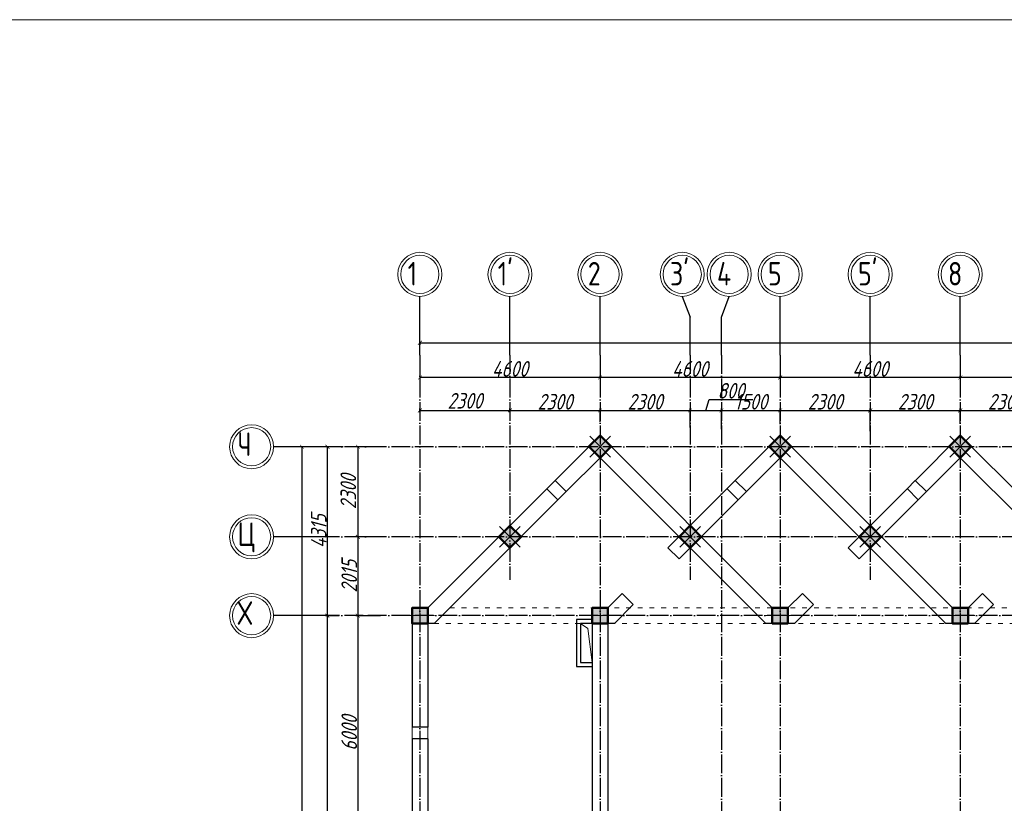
# Model space of a CAD drawing. Extents: x -4445 to 1909585, y 1860 to 289234.
# Tile 18 of 110: x 185218 to 210365, y 248597 to 268614. Entities that reach past the tile are written whole.
import ezdxf

# ---------------------------------------------------------------- set-up
doc = ezdxf.new("R2010")
doc.units = 0
doc.header["$LTSCALE"] = 0.5
doc.header["$MEASUREMENT"] = 0
doc.header["$PDMODE"] = 34
doc.header["$PDSIZE"] = 3
doc.linetypes.add('ACAD_ISO03W100', pattern=[30, 12, -18])
doc.linetypes.add('ACAD_ISO04W100', pattern=[30, 24, -3, 0, -3])
doc.layers.get('0').update_dxf_attribs({"linetype": 'CONTINUOUS', "lineweight": 18})
doc.layers.get('DEFPOINTS').update_dxf_attribs({"color": 2, "linetype": 'CONTINUOUS', "lineweight": 13})
doc.layers.add('kolonn', color=7, linetype='CONTINUOUS')
doc.layers.add('os', color=3, linetype='CONTINUOUS')
doc.styles.get("Standard").update_dxf_attribs({"font": 'spds.shx', "oblique": 15})
doc.dimstyles.new('ISO-25', dxfattribs={"dimtxt": 400, "dimasz": 100, "dimexe": 50, "dimexo": 50, "dimgap": 20, "dimtad": 1, "dimdec": 0, "dimtxsty": 'Standard', "dimblk": 'ARCHTICK', "dimcen": 20, "dimclrd": 1, "dimclre": 1, "dimadec": 0, "dimazin": 0, "dimtfac": 1, "dimtdec": 0, "dimtmove": 0, "dimatfit": 3, "dimldrblk": 'ARCHTICK', "dimfxl": 1, "dimarcsym": 0})

# ---------------------------------------------------------------- blocks, each defined once
blk = doc.blocks.new('_ArchTick')
at = {"color": 0, "linetype": 'ByBlock', "const_width": 0.15}
blk.add_lwpolyline([(-0.5, -0.5), (0.5, 0.5)], dxfattribs=at)
blk = doc.blocks.new('*D2926')
at = {"color": 1, "lineweight": -2, "transparency": 16777216}
for p, q in [((194159, 257705), (193805, 257705)), ((193855, 257705), (193855, 255405)), ((194159, 255405), (193805, 255405))]:
    blk.add_line(p, q, dxfattribs=at)
at = {"layer": 'DEFPOINTS', "color": 0, "transparency": 16777216}
for p in [(194209, 257705), (193855, 255405), (194209, 255405)]:
    blk.add_point(p, dxfattribs=at)
at = {"color": 1, "lineweight": -2, "transparency": 16777216, "xscale": 100, "yscale": 100, "zscale": 100}
for p, rotation in [((193855, 257705), 90), ((193855, 255405), 270)]:
    blk.add_blockref('_ArchTick', p, dxfattribs=dict(at, rotation=rotation))
at = {"color": 0, "transparency": 16777216, "insert": (193611, 256555), "char_height": 400, "attachment_point": 5, "rotation": 90}
blk.add_mtext('2300', dxfattribs=at)
blk = doc.blocks.new('*D2927')
at = {"color": 1, "lineweight": -2, "transparency": 16777216}
for p, q in [((194159, 255405), (193805, 255405)), ((193855, 255405), (193855, 253390)), ((194431, 253390), (193805, 253390))]:
    blk.add_line(p, q, dxfattribs=at)
at = {"layer": 'DEFPOINTS', "color": 0, "transparency": 16777216}
for p in [(194209, 255405), (193855, 253390), (194481, 253390)]:
    blk.add_point(p, dxfattribs=at)
at = {"color": 1, "lineweight": -2, "transparency": 16777216, "xscale": 100, "yscale": 100, "zscale": 100}
for p, rotation in [((193855, 255405), 90), ((193855, 253390), 270)]:
    blk.add_blockref('_ArchTick', p, dxfattribs=dict(at, rotation=rotation))
at = {"color": 0, "transparency": 16777216, "insert": (193635, 254398), "char_height": 400, "attachment_point": 5, "rotation": 90}
blk.add_mtext('2015', dxfattribs=at)
blk = doc.blocks.new('*D2928')
at = {"color": 1, "lineweight": -2, "transparency": 16777216}
for p, q in [((194431, 253390), (193805, 253390)), ((193855, 253390), (193855, 247390)), ((194364, 247390), (193805, 247390))]:
    blk.add_line(p, q, dxfattribs=at)
at = {"layer": 'DEFPOINTS', "color": 0, "transparency": 16777216}
for p in [(194481, 253390), (193855, 247390), (194414, 247390)]:
    blk.add_point(p, dxfattribs=at)
at = {"color": 1, "lineweight": -2, "transparency": 16777216, "xscale": 100, "yscale": 100, "zscale": 100}
for p, rotation in [((193855, 253390), 90), ((193855, 247390), 270)]:
    blk.add_blockref('_ArchTick', p, dxfattribs=dict(at, rotation=rotation))
at = {"color": 0, "transparency": 16777216, "insert": (193635, 250390), "char_height": 400, "attachment_point": 5, "rotation": 90}
blk.add_mtext('6000', dxfattribs=at)
blk = doc.blocks.new('*D2939')
at = {"color": 1, "lineweight": -2, "transparency": 16777216}
for p, q in [((193376, 253390), (193026, 253390)), ((193076, 238390), (193076, 253390)), ((193311, 238390), (193026, 238390))]:
    blk.add_line(p, q, dxfattribs=at)
at = {"layer": 'DEFPOINTS', "color": 0, "transparency": 16777216}
for p in [(193076, 253390), (193426, 253390), (193361, 238390)]:
    blk.add_point(p, dxfattribs=at)
at = {"color": 1, "lineweight": -2, "transparency": 16777216, "xscale": 100, "yscale": 100, "zscale": 100}
for p, rotation in [((193076, 253390), 90), ((193076, 238390), 270)]:
    blk.add_blockref('_ArchTick', p, dxfattribs=dict(at, rotation=rotation))
at = {"color": 0, "transparency": 16777216, "insert": (192856, 245890), "char_height": 400, "attachment_point": 5, "rotation": 90}
blk.add_mtext('15000', dxfattribs=at)
blk = doc.blocks.new('*D2940')
at = {"color": 1, "lineweight": -2, "transparency": 16777216}
for p, q in [((193481, 257705), (193026, 257705)), ((193076, 253390), (193076, 257705)), ((193376, 253390), (193026, 253390))]:
    blk.add_line(p, q, dxfattribs=at)
at = {"layer": 'DEFPOINTS', "color": 0, "transparency": 16777216}
for p in [(193076, 257705), (193531, 257705), (193426, 253390)]:
    blk.add_point(p, dxfattribs=at)
at = {"color": 1, "lineweight": -2, "transparency": 16777216, "xscale": 100, "yscale": 100, "zscale": 100}
for p, rotation in [((193076, 257705), 90), ((193076, 253390), 270)]:
    blk.add_blockref('_ArchTick', p, dxfattribs=dict(at, rotation=rotation))
at = {"color": 0, "transparency": 16777216, "insert": (192856, 255548), "char_height": 400, "attachment_point": 5, "rotation": 90}
blk.add_mtext('4315', dxfattribs=at)
blk = doc.blocks.new('*D2942')
at = {"color": 1, "lineweight": -2, "transparency": 16777216}
for p, q in [((195440, 258588), (195440, 258684)), ((195440, 258634), (197740, 258634)), ((197740, 258588), (197740, 258684))]:
    blk.add_line(p, q, dxfattribs=at)
at = {"layer": 'DEFPOINTS', "color": 0, "transparency": 16777216}
for p in [(195440, 258538), (197740, 258634), (197740, 258538)]:
    blk.add_point(p, dxfattribs=at)
at = {"color": 1, "lineweight": -2, "transparency": 16777216, "xscale": 100, "yscale": 100, "zscale": 100, "rotation": 180}
blk.add_blockref('_ArchTick', (195440, 258634), dxfattribs=at)
at = {"color": 1, "lineweight": -2, "transparency": 16777216, "xscale": 100, "yscale": 100, "zscale": 100}
blk.add_blockref('_ArchTick', (197740, 258634), dxfattribs=at)
at = {"color": 0, "transparency": 16777216, "insert": (196590, 258878), "char_height": 400, "attachment_point": 5}
blk.add_mtext('2300', dxfattribs=at)
blk = doc.blocks.new('*D2943')
at = {"color": 1, "lineweight": -2, "transparency": 16777216}
for p, q in [((197740, 258588), (197740, 258684)), ((197740, 258634), (200040, 258634)), ((200040, 258344), (200040, 258684))]:
    blk.add_line(p, q, dxfattribs=at)
at = {"layer": 'DEFPOINTS', "color": 0, "transparency": 16777216}
for p in [(197740, 258538), (200040, 258634), (200040, 258294)]:
    blk.add_point(p, dxfattribs=at)
at = {"color": 1, "lineweight": -2, "transparency": 16777216, "xscale": 100, "yscale": 100, "zscale": 100, "rotation": 180}
blk.add_blockref('_ArchTick', (197740, 258634), dxfattribs=at)
at = {"color": 1, "lineweight": -2, "transparency": 16777216, "xscale": 100, "yscale": 100, "zscale": 100}
blk.add_blockref('_ArchTick', (200040, 258634), dxfattribs=at)
at = {"color": 0, "transparency": 16777216, "insert": (198890, 258854), "char_height": 400, "attachment_point": 5}
blk.add_mtext('2300', dxfattribs=at)
blk = doc.blocks.new('*D2944')
at = {"color": 1, "lineweight": -2, "transparency": 16777216}
for p, q in [((200040, 258344), (200040, 258684)), ((200040, 258634), (202340, 258634)), ((202340, 258194), (202340, 258684))]:
    blk.add_line(p, q, dxfattribs=at)
at = {"layer": 'DEFPOINTS', "color": 0, "transparency": 16777216}
for p in [(202340, 258634), (200040, 258294), (202340, 258144)]:
    blk.add_point(p, dxfattribs=at)
at = {"color": 1, "lineweight": -2, "transparency": 16777216, "xscale": 100, "yscale": 100, "zscale": 100, "rotation": 180}
blk.add_blockref('_ArchTick', (200040, 258634), dxfattribs=at)
at = {"color": 1, "lineweight": -2, "transparency": 16777216, "xscale": 100, "yscale": 100, "zscale": 100}
blk.add_blockref('_ArchTick', (202340, 258634), dxfattribs=at)
at = {"color": 0, "transparency": 16777216, "insert": (201190, 258854), "char_height": 400, "attachment_point": 5}
blk.add_mtext('2300', dxfattribs=at)
blk = doc.blocks.new('*D2945')
at = {"color": 1, "lineweight": -2, "transparency": 16777216}
for p, q in [((202740, 258634), (202824, 258914)), ((202824, 258914), (203939, 258914)), ((202340, 258194), (202340, 258684)), ((202340, 258634), (203140, 258634)), ((203140, 258157), (203140, 258684))]:
    blk.add_line(p, q, dxfattribs=at)
at = {"layer": 'DEFPOINTS', "color": 0, "transparency": 16777216}
for p in [(203140, 258634), (202340, 258144), (203140, 258107)]:
    blk.add_point(p, dxfattribs=at)
at = {"color": 1, "lineweight": -2, "transparency": 16777216, "xscale": 100, "yscale": 100, "zscale": 100, "rotation": 180}
blk.add_blockref('_ArchTick', (202340, 258634), dxfattribs=at)
at = {"color": 1, "lineweight": -2, "transparency": 16777216, "xscale": 100, "yscale": 100, "zscale": 100}
blk.add_blockref('_ArchTick', (203140, 258634), dxfattribs=at)
at = {"color": 0, "transparency": 16777216, "insert": (203382, 259134), "char_height": 400, "attachment_point": 5}
blk.add_mtext('800', dxfattribs=at)
blk = doc.blocks.new('*D2946')
at = {"color": 1, "lineweight": -2, "transparency": 16777216}
for p, q in [((203140, 258157), (203140, 258684)), ((203140, 258634), (204640, 258634)), ((204640, 258281), (204640, 258684))]:
    blk.add_line(p, q, dxfattribs=at)
at = {"layer": 'DEFPOINTS', "color": 0, "transparency": 16777216}
for p in [(204640, 258634), (203140, 258107), (204640, 258231)]:
    blk.add_point(p, dxfattribs=at)
at = {"color": 1, "lineweight": -2, "transparency": 16777216, "xscale": 100, "yscale": 100, "zscale": 100, "rotation": 180}
blk.add_blockref('_ArchTick', (203140, 258634), dxfattribs=at)
at = {"color": 1, "lineweight": -2, "transparency": 16777216, "xscale": 100, "yscale": 100, "zscale": 100}
blk.add_blockref('_ArchTick', (204640, 258634), dxfattribs=at)
at = {"color": 0, "transparency": 16777216, "insert": (203890, 258854), "char_height": 400, "attachment_point": 5}
blk.add_mtext('1500', dxfattribs=at)
blk = doc.blocks.new('*D2947')
at = {"color": 1, "lineweight": -2, "transparency": 16777216}
for p, q in [((204640, 258281), (204640, 258684)), ((204640, 258634), (206940, 258634)), ((206940, 258102), (206940, 258684))]:
    blk.add_line(p, q, dxfattribs=at)
at = {"layer": 'DEFPOINTS', "color": 0, "transparency": 16777216}
for p in [(206940, 258634), (204640, 258231), (206940, 258052)]:
    blk.add_point(p, dxfattribs=at)
at = {"color": 1, "lineweight": -2, "transparency": 16777216, "xscale": 100, "yscale": 100, "zscale": 100, "rotation": 180}
blk.add_blockref('_ArchTick', (204640, 258634), dxfattribs=at)
at = {"color": 1, "lineweight": -2, "transparency": 16777216, "xscale": 100, "yscale": 100, "zscale": 100}
blk.add_blockref('_ArchTick', (206940, 258634), dxfattribs=at)
at = {"color": 0, "transparency": 16777216, "insert": (205790, 258854), "char_height": 400, "attachment_point": 5}
blk.add_mtext('2300', dxfattribs=at)
blk = doc.blocks.new('*D2948')
at = {"color": 1, "lineweight": -2, "transparency": 16777216}
for p, q in [((206940, 258102), (206940, 258684)), ((206940, 258634), (209240, 258634)), ((209240, 258309), (209240, 258684))]:
    blk.add_line(p, q, dxfattribs=at)
at = {"layer": 'DEFPOINTS', "color": 0, "transparency": 16777216}
for p in [(209240, 258634), (209240, 258259), (206940, 258052)]:
    blk.add_point(p, dxfattribs=at)
at = {"color": 1, "lineweight": -2, "transparency": 16777216, "xscale": 100, "yscale": 100, "zscale": 100, "rotation": 180}
blk.add_blockref('_ArchTick', (206940, 258634), dxfattribs=at)
at = {"color": 1, "lineweight": -2, "transparency": 16777216, "xscale": 100, "yscale": 100, "zscale": 100}
blk.add_blockref('_ArchTick', (209240, 258634), dxfattribs=at)
at = {"color": 0, "transparency": 16777216, "insert": (208090, 258854), "char_height": 400, "attachment_point": 5}
blk.add_mtext('2300', dxfattribs=at)
blk = doc.blocks.new('*D2949')
at = {"color": 1, "lineweight": -2, "transparency": 16777216}
for p, q in [((209240, 258309), (209240, 258684)), ((209240, 258634), (211540, 258634)), ((211540, 258255), (211540, 258684))]:
    blk.add_line(p, q, dxfattribs=at)
at = {"layer": 'DEFPOINTS', "color": 0, "transparency": 16777216}
for p in [(211540, 258634), (209240, 258259), (211540, 258205)]:
    blk.add_point(p, dxfattribs=at)
at = {"color": 1, "lineweight": -2, "transparency": 16777216, "xscale": 100, "yscale": 100, "zscale": 100, "rotation": 180}
blk.add_blockref('_ArchTick', (209240, 258634), dxfattribs=at)
at = {"color": 1, "lineweight": -2, "transparency": 16777216, "xscale": 100, "yscale": 100, "zscale": 100}
blk.add_blockref('_ArchTick', (211540, 258634), dxfattribs=at)
at = {"color": 0, "transparency": 16777216, "insert": (210390, 258854), "char_height": 400, "attachment_point": 5}
blk.add_mtext('2300', dxfattribs=at)
blk = doc.blocks.new('*D2988')
at = {"color": 1, "lineweight": -2, "transparency": 16777216}
for p, q in [((209240, 259997), (209240, 259424)), ((213840, 259997), (213840, 259424)), ((213840, 259474), (209240, 259474))]:
    blk.add_line(p, q, dxfattribs=at)
at = {"layer": 'DEFPOINTS', "color": 0, "transparency": 16777216}
for p in [(209240, 260047), (213840, 260047), (209240, 259474)]:
    blk.add_point(p, dxfattribs=at)
at = {"color": 1, "lineweight": -2, "transparency": 16777216, "xscale": 100, "yscale": 100, "zscale": 100, "rotation": 180}
blk.add_blockref('_ArchTick', (209240, 259474), dxfattribs=at)
at = {"color": 1, "lineweight": -2, "transparency": 16777216, "xscale": 100, "yscale": 100, "zscale": 100}
blk.add_blockref('_ArchTick', (213840, 259474), dxfattribs=at)
at = {"color": 0, "transparency": 16777216, "insert": (211540, 259694), "char_height": 400, "attachment_point": 5}
blk.add_mtext('4600', dxfattribs=at)
blk = doc.blocks.new('*D2989')
at = {"color": 1, "lineweight": -2, "transparency": 16777216}
for p, q in [((204640, 259997), (204640, 259424)), ((209240, 259997), (209240, 259424)), ((209240, 259474), (204640, 259474))]:
    blk.add_line(p, q, dxfattribs=at)
at = {"layer": 'DEFPOINTS', "color": 0, "transparency": 16777216}
for p in [(204640, 260047), (209240, 260047), (204640, 259474)]:
    blk.add_point(p, dxfattribs=at)
at = {"color": 1, "lineweight": -2, "transparency": 16777216, "xscale": 100, "yscale": 100, "zscale": 100, "rotation": 180}
blk.add_blockref('_ArchTick', (204640, 259474), dxfattribs=at)
at = {"color": 1, "lineweight": -2, "transparency": 16777216, "xscale": 100, "yscale": 100, "zscale": 100}
blk.add_blockref('_ArchTick', (209240, 259474), dxfattribs=at)
at = {"color": 0, "transparency": 16777216, "insert": (206940, 259694), "char_height": 400, "attachment_point": 5}
blk.add_mtext('4600', dxfattribs=at)
blk = doc.blocks.new('*D2420')
at = {"color": 1, "lineweight": -2, "transparency": 16777216}
for p, q in [((200040, 259997), (200040, 259424)), ((204640, 259997), (204640, 259424)), ((204640, 259474), (200040, 259474))]:
    blk.add_line(p, q, dxfattribs=at)
at = {"layer": 'DEFPOINTS', "color": 0, "transparency": 16777216}
for p in [(200040, 260047), (204640, 260047), (200040, 259474)]:
    blk.add_point(p, dxfattribs=at)
at = {"color": 1, "lineweight": -2, "transparency": 16777216, "xscale": 100, "yscale": 100, "zscale": 100, "rotation": 180}
blk.add_blockref('_ArchTick', (200040, 259474), dxfattribs=at)
at = {"color": 1, "lineweight": -2, "transparency": 16777216, "xscale": 100, "yscale": 100, "zscale": 100}
blk.add_blockref('_ArchTick', (204640, 259474), dxfattribs=at)
at = {"color": 0, "transparency": 16777216, "insert": (202340, 259694), "char_height": 400, "attachment_point": 5}
blk.add_mtext('4600', dxfattribs=at)
blk = doc.blocks.new('*D2421')
at = {"color": 1, "lineweight": -2, "transparency": 16777216}
for p, q in [((195440, 259997), (195440, 259424)), ((200040, 259997), (200040, 259424)), ((200040, 259474), (195440, 259474))]:
    blk.add_line(p, q, dxfattribs=at)
at = {"layer": 'DEFPOINTS', "color": 0, "transparency": 16777216}
for p in [(195440, 260047), (200040, 260047), (195440, 259474)]:
    blk.add_point(p, dxfattribs=at)
at = {"color": 1, "lineweight": -2, "transparency": 16777216, "xscale": 100, "yscale": 100, "zscale": 100, "rotation": 180}
blk.add_blockref('_ArchTick', (195440, 259474), dxfattribs=at)
at = {"color": 1, "lineweight": -2, "transparency": 16777216, "xscale": 100, "yscale": 100, "zscale": 100}
blk.add_blockref('_ArchTick', (200040, 259474), dxfattribs=at)
at = {"color": 0, "transparency": 16777216, "insert": (197740, 259694), "char_height": 400, "attachment_point": 5}
blk.add_mtext('4600', dxfattribs=at)
blk = doc.blocks.new('*D2422')
at = {"color": 1, "lineweight": -2, "transparency": 16777216}
for p, q in [((195440, 260360), (282640, 260360)), ((195440, 260333), (195440, 260310)), ((282640, 260333), (282640, 260310))]:
    blk.add_line(p, q, dxfattribs=at)
at = {"layer": 'DEFPOINTS', "color": 0, "transparency": 16777216}
for p in [(195440, 260383), (282640, 260383), (282640, 260360)]:
    blk.add_point(p, dxfattribs=at)
at = {"color": 1, "lineweight": -2, "transparency": 16777216, "xscale": 100, "yscale": 100, "zscale": 100, "rotation": 180}
blk.add_blockref('_ArchTick', (195440, 260360), dxfattribs=at)
at = {"color": 1, "lineweight": -2, "transparency": 16777216, "xscale": 100, "yscale": 100, "zscale": 100}
blk.add_blockref('_ArchTick', (282640, 260360), dxfattribs=at)
at = {"color": 0, "transparency": 16777216, "insert": (239040, 260596), "char_height": 400, "attachment_point": 5}
blk.add_mtext('87200', dxfattribs=at)
blk = doc.blocks.new('*D2990')
at = {"color": 1, "lineweight": -2, "transparency": 16777216}
for p, q in [((192397, 257705), (192377, 257705)), ((192427, 257705), (192427, 202390)), ((192548, 202390), (192377, 202390))]:
    blk.add_line(p, q, dxfattribs=at)
at = {"layer": 'DEFPOINTS', "color": 0, "transparency": 16777216}
for p in [(192447, 257705), (192427, 202390), (192598, 202390)]:
    blk.add_point(p, dxfattribs=at)
at = {"color": 1, "lineweight": -2, "transparency": 16777216, "xscale": 100, "yscale": 100, "zscale": 100}
for p, rotation in [((192427, 257705), 90), ((192427, 202390), 270)]:
    blk.add_blockref('_ArchTick', p, dxfattribs=dict(at, rotation=rotation))
at = {"color": 0, "transparency": 16777216, "insert": (192199, 230048), "char_height": 400, "attachment_point": 5, "rotation": 90}
blk.add_mtext('55315', dxfattribs=at)
blk = doc.blocks.new('ghsdd')
at = {"ltscale": 50}
h = blk.add_hatch(color=256, dxfattribs=at)
h.paths.add_polyline_path([(0, 200), (-200, 200), (-200, 0), (0, 0)])
h.paths.add_polyline_path([(200, 0), (200, 200), (0, 200), (0, 0)])
h.paths.add_polyline_path([(0, 0), (-200, 0), (-200, -200), (0, -200)])
h.paths.add_polyline_path([(0, 0), (0, -200), (200, -200), (200, 0)])
at = {"lineweight": 0}
for p, q in [((0, -374), (0, 374)), ((-374, 0), (374, 0))]:
    blk.add_line(p, q, dxfattribs=at)
at = {"lineweight": 50, "ltscale": 50}
blk.add_lwpolyline([(200, 200), (200, -200), (-200, -200), (-200, 200), (200, 200)], dxfattribs=at)

msp = doc.modelspace()

# ---------------------------------------------------------------- linework, layer by layer
at = {"lineweight": 30}
for p, q in [((198892.273, 256842.964), (200039.606, 257990.297)), ((204439.606, 253590.297), (200039.606, 257990.297)), ((203494.273, 256844.964), (204639.606, 257990.297)), ((209039.606, 253590.297), (204639.606, 257990.297)), ((208094.273, 256844.964), (209239.606, 257990.297)), ((213639.606, 253590.297), (209239.606, 257990.297)), ((199175.115, 256560.121), (200039.606, 257424.612)), ((204273.92, 253190.297), (200039.606, 257424.612)), ((203777.115, 256562.121), (204639.606, 257424.612)), ((208873.92, 253190.297), (204639.606, 257424.612)), ((208377.115, 256562.121), (209239.606, 257424.612)), ((213473.92, 253190.297), (209239.606, 257424.612)), ((199175.115, 256560.121), (198892.273, 256842.964)), ((203777.115, 256562.121), (203492.273, 256846.964)), ((208377.115, 256562.121), (208092.273, 256846.964)), ((195639.606, 253590.297), (198680.141, 256630.832)), ((198962.983, 256347.989), (198680.141, 256630.832)), ((201773.92, 255124.612), (203282.141, 256632.832)), ((203564.983, 256349.989), (203280.141, 256634.832)), ((206373.92, 255124.612), (207882.141, 256632.832)), ((208164.983, 256349.989), (207880.141, 256634.832)), ((195805.291, 253190.297), (198962.983, 256347.989)), ((202056.763, 254841.769), (203564.983, 256349.989)), ((206656.763, 254841.769), (208164.983, 256349.989)), ((202056.763, 254841.769), (201773.92, 255124.612)), ((206656.763, 254841.769), (206373.92, 255124.612)), ((200239.606, 253590.297), (200607.194, 253957.885)), ((200890.037, 253675.043), (200607.194, 253957.885)), ((204839.606, 253590.297), (205207.194, 253957.885)), ((205490.037, 253675.043), (205207.194, 253957.885)), ((209439.606, 253590.297), (209807.194, 253957.885)), ((210090.037, 253675.043), (209807.194, 253957.885)), ((195239.606, 253590.297), (195239.606, 250540.297)), ((195639.606, 253590.297), (195239.606, 253590.297)), ((200239.606, 253590.297), (199839.606, 253590.297)), ((200405.291, 253190.297), (200890.037, 253675.043)), ((204839.606, 253590.297), (204439.606, 253590.297)), ((205005.291, 253190.297), (205490.037, 253675.043)), ((209439.606, 253590.297), (209039.606, 253590.297)), ((209605.291, 253190.297), (210090.037, 253675.043)), ((199439.606, 253290.297), (199439.606, 252090.297)), ((199839.606, 253290.297), (199439.606, 253290.297)), ((195639.606, 253190.297), (195639.606, 250540.297)), ((195805.291, 253190.297), (195639.606, 253190.297)), ((199839.606, 253190.297), (199539.606, 253190.297)), ((199539.606, 253190.297), (199539.606, 252190.297)), ((199839.606, 253190.297), (199839.606, 246940.297)), ((200239.606, 253190.297), (200239.606, 247590.297)), ((200405.291, 253190.297), (200239.606, 253190.297)), ((205005.291, 253190.297), (204273.92, 253190.297)), ((209605.291, 253190.297), (208873.92, 253190.297)), ((199439.606, 252090.297), (199839.606, 252090.297)), ((199539.606, 252190.297), (199839.606, 252190.297)), ((195639.606, 250540.297), (195239.606, 250540.297)), ((195639.606, 250240.297), (195239.606, 250240.297)), ((195239.606, 250240.297), (195239.606, 245290.297)), ((195639.606, 250240.297), (195639.606, 245290.297))]:
    msp.add_line(p, q, dxfattribs=at)
for p, q in [((198892.273, 256842.964), (198680.141, 256630.832)), ((203282.141, 256632.832), (203492.273, 256846.964)), ((207882.141, 256632.832), (208092.273, 256846.964)), ((198962.983, 256347.989), (199175.115, 256560.121)), ((203777.115, 256562.121), (203564.983, 256349.989)), ((208377.115, 256562.121), (208164.983, 256349.989)), ((195239.606, 250540.297), (195239.606, 250240.297)), ((195639.606, 250240.297), (195639.606, 250540.297))]:
    msp.add_line(p, q)
at = {"color": 6, "linetype": 'ACAD_ISO03W100', "ltscale": 20}
for p, q in [((196205.291, 253590.297), (231873.92, 253590.297)), ((195805.291, 253190.297), (231873.92, 253190.297))]:
    msp.add_line(p, q, dxfattribs=at)
msp.add_lwpolyline([(182369.6, 187014.276), (182369.6, 268614.276), (295969.6, 268614.276), (295969.6, 187014.276)], close=True)
at = {"lineweight": 30}
for points in [[(200322.449, 257707.454), (200039.606, 257990.297), (199756.763, 257707.454), (200039.606, 257424.612)], [(204922.449, 257707.454), (204639.606, 257990.297), (204356.763, 257707.454), (204639.606, 257424.612)], [(209522.449, 257707.454), (209239.606, 257990.297), (208956.763, 257707.454), (209239.606, 257424.612)]]:
    msp.add_lwpolyline(points, close=True, dxfattribs=at)
msp.add_lwpolyline([(199839.606, 252190.297), (199730.469, 253062.088), (199539.606, 253190.297)])
at = {"layer": 'os', "color": 0}
for p, q in [((195439.606, 260046.548), (195439.606, 261546.548)), ((197739.606, 260046.548), (197739.606, 261546.548)), ((200039.606, 260046.548), (200039.606, 261546.548)), ((204639.606, 260046.548), (204639.606, 261546.548)), ((206939.606, 260046.548), (206939.606, 261546.548)), ((209239.606, 260046.548), (209239.606, 261546.548)), ((202339.606, 260046.548), (202339.606, 261016.392)), ((202339.606, 260046.548), (202339.606, 261016.392)), ((203139.606, 260046.548), (203139.606, 261016.392)), ((203139.606, 260046.548), (203139.606, 261016.392)), ((193189.683, 257705.297), (191703.781, 257705.297)), ((193189.683, 255405.297), (191703.781, 255405.297)), ((193189.683, 253390.297), (191703.781, 253390.297))]:
    msp.add_line(p, q, dxfattribs=at)
at = {"layer": 'os', "color": 3, "linetype": 'ACAD_ISO04W100', "ltscale": 40}
for p, q in [((195439.606, 260046.548), (195439.606, 235238.658)), ((197739.606, 260046.548), (197739.606, 254302.18)), ((200039.606, 260046.548), (200039.606, 235238.658)), ((202339.606, 260046.548), (202339.606, 254302.18)), ((203139.606, 260046.548), (203139.606, 235238.658)), ((204639.606, 260046.548), (204639.606, 235238.658)), ((206939.606, 260046.548), (206939.606, 254302.18)), ((209239.606, 260046.548), (209239.606, 198822.831)), ((284604.945, 257705.297), (193189.683, 257705.297)), ((284604.945, 255405.297), (193189.683, 255405.297)), ((284604.945, 253390.297), (193189.683, 253390.297))]:
    msp.add_line(p, q, dxfattribs=at)
at = {"layer": 'os', "color": 0}
for points in [[(202139.606, 261546.548), (202339.606, 261016.392)], [(203139.606, 261016.392), (203339.606, 261546.548)]]:
    msp.add_lwpolyline(points, dxfattribs=at)
at = {"layer": 'os', "color": 0, "lineweight": 0}
for centre, radius in [((195439.606, 262109.048), 562.5), ((195439.606, 262109.048), 487.5), ((197739.606, 262109.048), 562.5), ((197739.606, 262109.048), 487.5), ((200039.606, 262109.048), 562.5), ((200039.606, 262109.048), 487.5), ((202139.606, 262109.048), 562.5), ((202139.606, 262109.048), 487.5), ((203339.606, 262109.048), 562.5), ((203339.606, 262109.048), 487.5), ((204639.606, 262109.048), 562.5), ((204639.606, 262109.048), 487.5), ((206939.606, 262109.048), 562.5), ((206939.606, 262109.048), 487.5), ((209239.606, 262109.048), 562.5), ((209239.606, 262109.048), 487.5), ((191141.281, 257705.297), 562.5), ((191141.281, 257705.297), 487.5), ((191141.281, 255405.297), 562.5), ((191141.281, 255405.297), 487.5), ((191141.281, 253390.297), 562.5), ((191141.281, 253390.297), 487.5)]:
    msp.add_circle(centre, radius, dxfattribs=at)

# ---------------------------------------------------------------- block references
at = {"layer": 'kolonn', "xscale": -1, "rotation": 315}
for p in [(200039.606, 257707.454), (204639.606, 257707.454), (209239.606, 257707.454)]:
    msp.add_blockref('ghsdd', p, dxfattribs=at)
at = {"layer": 'kolonn', "rotation": 45.00000000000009}
for p in [(197739.606, 255403.454), (202339.606, 255407.454), (206939.606, 255407.454)]:
    msp.add_blockref('ghsdd', p, dxfattribs=at)
at = {"layer": 'kolonn'}
for p in [(195439.606, 253390.297), (200039.606, 253390.297), (204639.606, 253390.297), (209239.606, 253390.297)]:
    msp.add_blockref('ghsdd', p, dxfattribs=at)

# ---------------------------------------------------------------- texts
at = {"ltscale": 50}
for s, p in [('1', (195127.144, 261825.39)), ("1'", (197427.144, 261825.39)), ('2', (199727.144, 261825.39)), ("3'", (201827.144, 261825.39)), ('4', (203027.144, 261825.39)), ('5', (204327.144, 261825.39)), ("5'", (206627.144, 261825.39)), ('8', (208927.144, 261825.39)), ('Ч', (190783.248, 257471.68)), ('Ц', (190783.248, 255171.68)), ('Х', (190783.248, 253156.68))]:
    msp.add_text(s, height=600, dxfattribs=at).set_placement(p)

# ---------------------------------------------------------------- dimensions: what is measured, and where the dimension line sits
for base, p1, p2, picture, middle in [((282639.606, 260360.394), (195439.606, 260383.178), (282639.606, 260383.178), '*D2422', (239039.606, 260595.886)), ((197739.606, 258634.488), (195439.606, 258537.95), (197739.606, 258537.95), '*D2942', (196589.606, 258878.264))]:
    dim = msp.add_linear_dim(base=base, p1=p1, p2=p2, dimstyle='ISO-25')
    dim.commit()
    dim.dimension.update_dxf_attribs({"geometry": picture, "text_midpoint": middle})
for base, p1, p2, picture, middle in [((195439.606, 259474.047), (200039.606, 260046.548), (195439.606, 260046.548), '*D2421', (197739.606, 259694.047)), ((200039.606, 259474.047), (204639.606, 260046.548), (200039.606, 260046.548), '*D2420', (202339.606, 259694.047)), ((204639.606, 259474.047), (209239.606, 260046.548), (204639.606, 260046.548), '*D2989', (206939.606, 259694.047)), ((209239.606, 259474.047), (213839.606, 260046.548), (209239.606, 260046.548), '*D2988', (211539.606, 259694.047)), ((203139.606, 258634.488), (202339.606, 258144.458), (203139.606, 258107.184), '*D2945', (202843.606, 259134.488)), ((200039.606, 258634.488), (197739.606, 258537.95), (200039.606, 258293.556), '*D2943', (198889.606, 258854.488)), ((202339.606, 258634.488), (200039.606, 258293.556), (202339.606, 258144.458), '*D2944', (201189.606, 258854.488)), ((204639.606, 258634.488), (203139.606, 258107.184), (204639.606, 258231.433), '*D2946', (203889.606, 258854.488)), ((206939.606, 258634.488), (204639.606, 258231.433), (206939.606, 258051.526), '*D2947', (205789.606, 258854.488)), ((209239.606, 258634.488), (206939.606, 258051.526), (209239.606, 258258.666), '*D2948', (208089.606, 258854.488)), ((211539.606, 258634.488), (209239.606, 258258.666), (211539.606, 258204.812), '*D2949', (210389.606, 258854.488))]:
    dim = msp.add_linear_dim(base=base, p1=p1, p2=p2, dimstyle='ISO-25', override={"dimtmove": 1})
    dim.commit()
    dim.dimension.update_dxf_attribs({"geometry": picture, "text_midpoint": middle})
for base, p1, p2, picture, middle in [((192426.827, 202390.297), (192446.732, 257705.297), (192598.2, 202390.297), '*D2990', (192198.543, 230047.797)), ((193855.088, 255405.297), (194209.377, 257705.297), (194209.377, 255405.297), '*D2926', (193611.311, 256555.297))]:
    dim = msp.add_linear_dim(base=base, p1=p1, p2=p2, angle=90, dimstyle='ISO-25')
    dim.commit()
    dim.dimension.update_dxf_attribs({"geometry": picture, "text_midpoint": middle})
for base, p1, p2, picture, middle in [((193076.03, 257705.297), (193426.354, 253390.297), (193531.162, 257705.297), '*D2940', (192856.03, 255547.797)), ((193855.088, 253390.297), (194209.377, 255405.297), (194480.725, 253390.297), '*D2927', (193635.088, 254397.797)), ((193076.03, 253390.297), (193360.863, 238390.297), (193426.354, 253390.297), '*D2939', (192856.03, 245890.297)), ((193855.088, 247390.297), (194480.725, 253390.297), (194414.117, 247390.297), '*D2928', (193635.088, 250390.297))]:
    dim = msp.add_linear_dim(base=base, p1=p1, p2=p2, angle=90, dimstyle='ISO-25', override={"dimtmove": 1})
    dim.commit()
    dim.dimension.update_dxf_attribs({"geometry": picture, "text_midpoint": middle})

doc.saveas('drawing.dxf')
